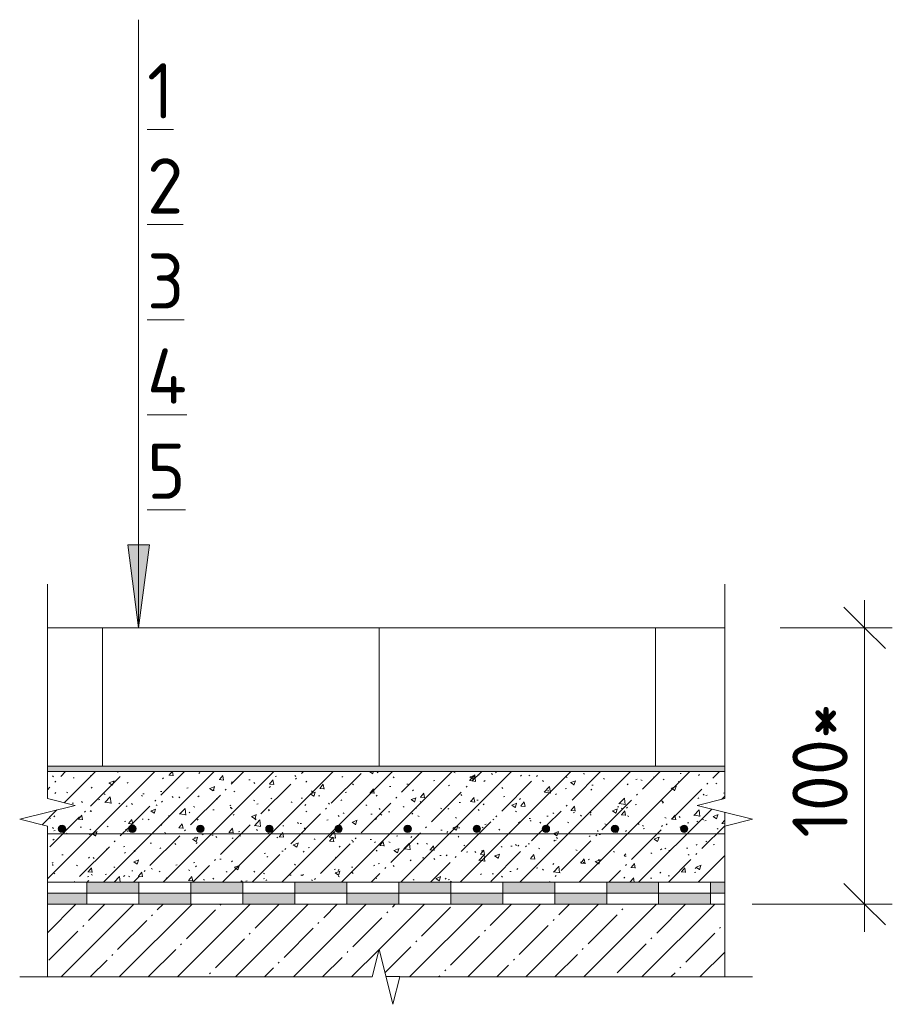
# Model space of a CAD drawing. Header units: millimetres. Extents: x -4136 to 63268, y -10605 to 130973.
# Tile 3 of 47: x 61348 to 61663, y 3406 to 3762. Entities that reach past the tile are written whole.
import ezdxf

# ---------------------------------------------------------------- set-up
doc = ezdxf.new("R2010")
doc.units = ezdxf.units.MM
for name, color, linetype, lineweight in [('A-ANNO-DIMS', 7, 'Continuous', 5), ('A-ANNO-DIMS-10', 7, 'Continuous', 5), ('A-ANNO-NOTE', 7, 'Continuous', 5), ('A-DETL', 7, 'Continuous', 25), ('A-DETL-GENF', 7, 'Continuous', 13), ('G-ANNO-TEXT', 7, 'Continuous', 5)]:
    doc.layers.add(name, color=color, linetype=linetype, lineweight=lineweight)
doc.styles.add('GOST Common_5', font='GOST_Common.ttf', dxfattribs={"height": 20})
doc.dimstyles.new('2_мм_2', dxfattribs={"dimscale": 304.8, "dimtxt": 20.1143, "dimasz": 0.049213, "dimexe": 0.032808, "dimexo": 0.049213, "dimgap": 0, "dimtad": 1, "dimdec": 0, "dimdsep": 46, "dimtxsty": 'GOST Common_5', "dimblk1": 'OBLIQUE', "dimblk2": 'OBLIQUE', "dimsah": 1, "dimcen": 0.09, "dimdle": 0.032808, "dimadec": 5, "dimazin": 2, "dimtfac": 1, "dimtdec": 4, "dimtix": 1, "dimtmove": 0, "dimatfit": 3, "dimfxl": 1, "dimtvp": 1, "dimtolj": 1, "dimtzin": 0, "dimarcsym": 2})
pattern_1 = [(0, (60561.2583, 0), (8.128, 2.032), [0.335, -5.761, 0.335, -5.761, -32.512]), (0, (60561.2583, 0), (8.128, 2.032), [-12.192, 0.335, -11.857, 0.335, -5.761, -14.224]), (0, (60561.2583, 0), (8.128, 2.032), [-30.48, 0.335, -3.729, 0.335, -9.825]), (120, (60564.3063, 1.016), (-5.8237636, 6.0230545), [0.335, -5.761, 0.335, -5.761, -32.512]), (120, (60564.3063, 1.016), (-5.8237636, 6.0230545), [-12.192, 0.335, -11.857, 0.335, -5.761, -14.224]), (120, (60564.3063, 1.016), (-5.8237636, 6.0230545), [-30.48, 0.335, -3.729, 0.335, -9.825]), (240, (60565.3223, 5.08), (-2.3042364, -8.0550545), [0.335, -5.761, 0.335, -5.761, -32.512]), (240, (60565.3223, 5.08), (-2.3042364, -8.0550545), [-12.192, 0.335, -11.857, 0.335, -5.761, -14.224]), (240, (60565.3223, 5.08), (-2.3042364, -8.0550545), [-30.48, 0.335, -3.729, 0.335, -9.825])]

# ---------------------------------------------------------------- blocks, each defined once
blk = doc.blocks.new('Линия разрыва - М 1_5-7660913-Пол_Тип 3_брусчатка_рампа')
at = {"layer": 'A-DETL-GENF', "lineweight": 5}
for p, q in [((796.43, 3550.64), (796.43, 3558.14)), ((796.43, 3480.64), (796.43, 3550.64)), ((806.43, 3478.14), (796.43, 3480.64)), ((786.43, 3473.14), (806.43, 3478.14)), ((796.43, 3470.64), (786.43, 3473.14)), ((796.43, 3416.19), (796.43, 3470.64))]:
    blk.add_line(p, q, dxfattribs=at)
blk = doc.blocks.new('Линия разрыва - М 1_5-7660802-Пол_Тип 3_брусчатка_рампа')
at = {"layer": 'A-DETL-GENF', "lineweight": 5}
for p, q in [((1041.43, 3550.64), (1041.43, 3558.14)), ((1041.43, 3550.64), (1041.43, 3480.64)), ((1041.43, 3480.64), (1031.43, 3478.14)), ((1031.43, 3478.14), (1051.43, 3473.14)), ((1051.43, 3473.14), (1041.43, 3470.64)), ((1041.43, 3470.64), (1041.43, 3416.19))]:
    blk.add_line(p, q, dxfattribs=at)
blk = doc.blocks.new('Линия разрыва - М 1_5-5780434-Пол_Тип 3_брусчатка_рампа')
at = {"layer": 'A-DETL-GENF', "lineweight": 5}
for p, q in [((916.43, 3426.19), (913.93, 3416.19)), ((921.43, 3406.19), (916.43, 3426.19)), ((793.93, 3416.19), (786.43, 3416.19)), ((913.93, 3416.19), (793.93, 3416.19)), ((923.93, 3416.19), (921.43, 3406.19)), ((1043.93, 3416.19), (923.93, 3416.19)), ((1043.93, 3416.19), (1051.43, 3416.19))]:
    blk.add_line(p, q, dxfattribs=at)
blk = doc.blocks.new('Стрелка 15гр_черная - Стрелка 15гр_ черная-5807134-Пол_Тип 3_брусчатка_рампа')
at = {"layer": 'A-ANNO-NOTE'}
blk.add_hatch(color=256, dxfattribs=at).paths.add_polyline_path([(825.49, 3572.39), (833.39, 3572.39), (829.44, 3542.39)])
for p, q in [((829.44, 3542.39), (829.44, 3762.39)), ((829.44, 3542.39), (825.49, 3572.39)), ((825.49, 3572.39), (833.39, 3572.39)), ((825.49, 3572.39), (829.44, 3542.39)), ((833.39, 3572.39), (825.49, 3572.39)), ((829.44, 3542.39), (833.39, 3572.39)), ((829.44, 3542.39), (833.39, 3572.39))]:
    blk.add_line(p, q, dxfattribs=at)
blk = doc.blocks.new('DIMBLOCK208-Пол_Тип 3_брусчатка_рампа')
at = {"layer": 'A-ANNO-DIMS-10'}
for p, q in [((61653.27, 3432.39), (61653.27, 3552.39)), ((61622.69, 3542.39), (61663.27, 3542.39)), ((61653.27, 3542.39), (61622.69, 3542.39)), ((61612.57, 3442.39), (61663.27, 3442.39)), ((61653.27, 3442.39), (61612.57, 3442.39))]:
    blk.add_line(p, q, dxfattribs=at)
at = {"layer": 'A-ANNO-DIMS-10', "lineweight": 25}
for p, q in [((61653.27, 3542.39), (61645.77, 3549.89)), ((61653.27, 3542.39), (61660.77, 3534.89)), ((61653.27, 3442.39), (61645.77, 3449.89)), ((61653.27, 3442.39), (61660.77, 3434.89))]:
    blk.add_line(p, q, dxfattribs=at)
at = {"layer": 'A-ANNO-DIMS-10', "color": 0, "insert": (61627.13, 3466.48), "char_height": 20, "width": 62.1839, "attachment_point": 1, "rotation": 90, "line_spacing_factor": 1.022761, "style": 'GOST Common_5'}
blk.add_mtext('100*', dxfattribs=at)
blk = doc.blocks.new('_Oblique')
at = {"color": 0, "linetype": 'ByBlock', "lineweight": -2}
blk.add_line((-0.5, -0.5), (0.5, 0.5), dxfattribs=at)

msp = doc.modelspace()

# ---------------------------------------------------------------- hatches: boundary and pattern name
at = {"layer": 'A-DETL-GENF', "lineweight": 5}
h = msp.add_hatch(dxfattribs=at)
h.set_pattern_fill('FP_23', color=256, style=0, pattern_type=2)
h.set_pattern_definition(pattern_1)
h.paths.add_polyline_path([(61481.50811, 3490.391924), (61602.685092, 3490.391924), (61602.685092, 3492.391924), (61357.685092, 3492.391924), (61357.685092, 3490.391924), (61390.615428, 3490.391924)])
h = msp.add_hatch(dxfattribs=at)
h.set_pattern_fill('FP_23', color=256, style=0, pattern_type=2)
h.set_pattern_definition(pattern_1)
h.paths.add_polyline_path([(61481.50811, 3490.391924), (61602.685092, 3490.391924), (61602.685092, 3492.391924), (61357.685092, 3492.391924), (61357.685092, 3490.391924), (61390.615428, 3490.391924)])
h = msp.add_hatch(dxfattribs=at)
h.set_pattern_fill('FP_22', color=256, style=0, pattern_type=2)
h.set_pattern_definition([(45, (60561.258, 0), (-10.74944, 10.74944), [15.202, -2.534, 0.507, -2.534]), (45, (60561.258, 10.743), (-10.74944, 10.74944), []), (50, (60561.258, 0), (18.17249, -1.59005), [1.9, -20.903]), (355, (60561.258, 0), (-3.51537, 19.05791), [1.52, -16.722]), (100.451, (60562.772, -0.132), (14.65764, 17.4676), [1.615, -17.764]), (46.184, (60561.258, 5.067), (27.04027, -4.19391), [2.85, -31.354]), (96.636, (60563.511, 4.718), (23.6805, 24.6809), [2.422, -26.647]), (351.184, (60561.258, 5.067), (23.68146, 24.68113), [2.28, -25.083]), (21, (60563.792, 3.8), (15.123144, -10.20089), [1.9, -20.903]), (326, (60563.792, 3.8), (6.16484, 18.37271), [1.52, -16.722]), (71.451, (60565.052, 2.95), (21.28832, 8.17134), [1.615, -17.764]), (37.5, (60561.258, 0), (0.308063, 8.434498), [0.478, -16.042, 0.478, -16.498, -16.785]), (37.5, (60561.258, 0), (0.308063, 8.434498), [-33.495, 0.478, -16.308]), (7.5, (60561.258, 0), (6.665607, 9.993532), [0.478, -9.201, 0.478, -15.662, -6.397]), (7.5, (60561.258, 0), (6.665607, 9.993532), [-25.818, 0.478, -5.92]), (327.5, (60555.608, 0), (13.525065, -0.571517), [0.478, -5.856, 0.478, -19.285, -26.223]), (327.5, (60555.608, 0), (13.525065, -0.571517), [-26.097, 0.478, -25.746]), (317.5, (60553.074, 0), (14.7753, 2.536293), [0.478, -7.757, 0.478, -12.647, -18.622]), (317.5, (60553.074, 0), (14.7753, 2.536293), [-21.359, 0.478, -18.145])])
h.paths.add_polyline_path([(61357.685092, 3450.391924), (61602.685092, 3450.391924), (61602.685092, 3475.643287), (61592.685092, 3478.143287), (61602.685092, 3480.643287), (61602.685092, 3490.391924), (61357.685092, 3490.391924), (61357.685092, 3480.643287), (61367.685092, 3478.143287), (61347.685092, 3473.143287), (61357.685092, 3470.643287), (61357.685092, 3459.21565)])
h.paths.add_polyline_path([(61588.001583, 3468.341197), (61587.327129, 3468.521916), (61586.833393, 3469.015651), (61586.652674, 3469.690106), (61586.833393, 3470.364561), (61587.327129, 3470.858296), (61588.001583, 3471.039015), (61588.676038, 3470.858296), (61589.169773, 3470.364561), (61589.350493, 3469.690106), (61589.169773, 3469.015651), (61588.676038, 3468.521916)])
h.paths.add_polyline_path([(61513.001583, 3468.341197), (61512.327129, 3468.521916), (61511.833393, 3469.015651), (61511.652674, 3469.690106), (61511.833393, 3470.364561), (61512.327129, 3470.858296), (61513.001583, 3471.039015), (61513.676038, 3470.858296), (61514.169773, 3470.364561), (61514.350493, 3469.690106), (61514.169773, 3469.015651), (61513.676038, 3468.521916)])
h.paths.add_polyline_path([(61363.001583, 3468.341197), (61362.327129, 3468.521916), (61361.833393, 3469.015651), (61361.652674, 3469.690106), (61361.833393, 3470.364561), (61362.327129, 3470.858296), (61363.001583, 3471.039015), (61363.676038, 3470.858296), (61364.169773, 3470.364561), (61364.350493, 3469.690106), (61364.169773, 3469.015651), (61363.676038, 3468.521916)])
h.paths.add_polyline_path([(61563.001583, 3468.341197), (61562.327129, 3468.521916), (61561.833393, 3469.015651), (61561.652674, 3469.690106), (61561.833393, 3470.364561), (61562.327129, 3470.858296), (61563.001583, 3471.039015), (61563.676038, 3470.858296), (61564.169773, 3470.364561), (61564.350493, 3469.690106), (61564.169773, 3469.015651), (61563.676038, 3468.521916)])
h.paths.add_polyline_path([(61413.001583, 3468.341197), (61412.327129, 3468.521916), (61411.833393, 3469.015651), (61411.652674, 3469.690106), (61411.833393, 3470.364561), (61412.327129, 3470.858296), (61413.001583, 3471.039015), (61413.676038, 3470.858296), (61414.169773, 3470.364561), (61414.350493, 3469.690106), (61414.169773, 3469.015651), (61413.676038, 3468.521916)])
h.paths.add_polyline_path([(61438.001583, 3468.341197), (61437.327129, 3468.521916), (61436.833393, 3469.015651), (61436.652674, 3469.690106), (61436.833393, 3470.364561), (61437.327129, 3470.858296), (61438.001583, 3471.039015), (61438.676038, 3470.858296), (61439.169773, 3470.364561), (61439.350493, 3469.690106), (61439.169773, 3469.015651), (61438.676038, 3468.521916)])
h.paths.add_polyline_path([(61463.001583, 3468.341197), (61462.327129, 3468.521916), (61461.833393, 3469.015651), (61461.652674, 3469.690106), (61461.833393, 3470.364561), (61462.327129, 3470.858296), (61463.001583, 3471.039015), (61463.676038, 3470.858296), (61464.169773, 3470.364561), (61464.350493, 3469.690106), (61464.169773, 3469.015651), (61463.676038, 3468.521916)])
h.paths.add_polyline_path([(61538.001583, 3468.341197), (61537.327129, 3468.521916), (61536.833393, 3469.015651), (61536.652674, 3469.690106), (61536.833393, 3470.364561), (61537.327129, 3470.858296), (61538.001583, 3471.039015), (61538.676038, 3470.858296), (61539.169773, 3470.364561), (61539.350493, 3469.690106), (61539.169773, 3469.015651), (61538.676038, 3468.521916)])
h.paths.add_polyline_path([(61488.001583, 3468.341197), (61487.327129, 3468.521916), (61486.833393, 3469.015651), (61486.652674, 3469.690106), (61486.833393, 3470.364561), (61487.327129, 3470.858296), (61488.001583, 3471.039015), (61488.676038, 3470.858296), (61489.169773, 3470.364561), (61489.350493, 3469.690106), (61489.169773, 3469.015651), (61488.676038, 3468.521916)])
h.paths.add_polyline_path([(61388.413034, 3468.360674), (61387.738579, 3468.541394), (61387.244844, 3469.035129), (61387.064125, 3469.709583), (61387.244844, 3470.384038), (61387.738579, 3470.877773), (61388.413034, 3471.058493), (61389.106966, 3470.858296), (61389.581224, 3470.384038), (61389.759379, 3469.690106), (61389.581224, 3469.035129), (61389.014798, 3468.521916)])
at = {"layer": 'A-DETL-GENF'}
for points in [[(61363.001583, 3468.341197), (61363.676038, 3468.521916), (61364.169773, 3469.015651), (61364.350493, 3469.690106), (61364.169773, 3470.364561), (61363.676038, 3470.858296), (61363.001583, 3471.039015), (61362.327129, 3470.858296), (61361.833393, 3470.364561), (61361.652674, 3469.690106), (61361.833393, 3469.015651), (61362.327129, 3468.521916)], [(61388.413034, 3468.360674), (61389.087489, 3468.541394), (61389.581224, 3469.035129), (61389.761943, 3469.709583), (61389.581224, 3470.384038), (61389.087489, 3470.877773), (61388.413034, 3471.058493), (61387.738579, 3470.877773), (61387.244844, 3470.384038), (61387.064125, 3469.709583), (61387.244844, 3469.035129), (61387.738579, 3468.541394)], [(61413.001583, 3468.341197), (61413.676038, 3468.521916), (61414.169773, 3469.015651), (61414.350493, 3469.690106), (61414.169773, 3470.364561), (61413.676038, 3470.858296), (61413.001583, 3471.039015), (61412.327129, 3470.858296), (61411.833393, 3470.364561), (61411.652674, 3469.690106), (61411.833393, 3469.015651), (61412.327129, 3468.521916)], [(61438.001583, 3468.341197), (61438.676038, 3468.521916), (61439.169773, 3469.015651), (61439.350493, 3469.690106), (61439.169773, 3470.364561), (61438.676038, 3470.858296), (61438.001583, 3471.039015), (61437.327129, 3470.858296), (61436.833393, 3470.364561), (61436.652674, 3469.690106), (61436.833393, 3469.015651), (61437.327129, 3468.521916)], [(61463.001583, 3468.341197), (61463.676038, 3468.521916), (61464.169773, 3469.015651), (61464.350493, 3469.690106), (61464.169773, 3470.364561), (61463.676038, 3470.858296), (61463.001583, 3471.039015), (61462.327129, 3470.858296), (61461.833393, 3470.364561), (61461.652674, 3469.690106), (61461.833393, 3469.015651), (61462.327129, 3468.521916)], [(61488.001583, 3468.341197), (61488.676038, 3468.521916), (61489.169773, 3469.015651), (61489.350493, 3469.690106), (61489.169773, 3470.364561), (61488.676038, 3470.858296), (61488.001583, 3471.039015), (61487.327129, 3470.858296), (61486.833393, 3470.364561), (61486.652674, 3469.690106), (61486.833393, 3469.015651), (61487.327129, 3468.521916)], [(61513.001583, 3468.341197), (61513.676038, 3468.521916), (61514.169773, 3469.015651), (61514.350493, 3469.690106), (61514.169773, 3470.364561), (61513.676038, 3470.858296), (61513.001583, 3471.039015), (61512.327129, 3470.858296), (61511.833393, 3470.364561), (61511.652674, 3469.690106), (61511.833393, 3469.015651), (61512.327129, 3468.521916)], [(61538.001583, 3468.341197), (61538.676038, 3468.521916), (61539.169773, 3469.015651), (61539.350493, 3469.690106), (61539.169773, 3470.364561), (61538.676038, 3470.858296), (61538.001583, 3471.039015), (61537.327129, 3470.858296), (61536.833393, 3470.364561), (61536.652674, 3469.690106), (61536.833393, 3469.015651), (61537.327129, 3468.521916)], [(61563.001583, 3468.341197), (61563.676038, 3468.521916), (61564.169773, 3469.015651), (61564.350493, 3469.690106), (61564.169773, 3470.364561), (61563.676038, 3470.858296), (61563.001583, 3471.039015), (61562.327129, 3470.858296), (61561.833393, 3470.364561), (61561.652674, 3469.690106), (61561.833393, 3469.015651), (61562.327129, 3468.521916)], [(61588.001583, 3468.341197), (61588.676038, 3468.521916), (61589.169773, 3469.015651), (61589.350493, 3469.690106), (61589.169773, 3470.364561), (61588.676038, 3470.858296), (61588.001583, 3471.039015), (61587.327129, 3470.858296), (61586.833393, 3470.364561), (61586.652674, 3469.690106), (61586.833393, 3469.015651), (61587.327129, 3468.521916)]]:
    msp.add_hatch(color=256, dxfattribs=at).paths.add_polyline_path(points)
at = {"layer": 'A-DETL-GENF', "true_color": 0x808080}
h = msp.add_hatch(color=8, dxfattribs=at)
h.paths.add_polyline_path([(61484.784679, 3446.391924), (61503.581947, 3446.391924), (61503.581947, 3450.391924), (61484.784679, 3450.391924)])
h.paths.add_polyline_path([(61428.392873, 3446.391924), (61428.392873, 3450.391924), (61409.595605, 3450.391924), (61409.595605, 3446.391924)])
h.paths.add_polyline_path([(61447.190142, 3446.391924), (61465.98741, 3446.391924), (61465.98741, 3450.391924), (61447.190142, 3450.391924)])
h.paths.add_polyline_path([(61390.798336, 3446.391924), (61390.798336, 3450.391924), (61372.001068, 3450.391924), (61372.001068, 3446.391924)])
h.paths.add_polyline_path([(61602.685092, 3446.391924), (61602.685092, 3450.391924), (61597.56829, 3450.391924), (61597.56829, 3446.391924)])
h.paths.add_polyline_path([(61578.771021, 3446.391924), (61578.771021, 3450.391924), (61559.973753, 3450.391924), (61559.973753, 3446.391924)])
h.paths.add_polyline_path([(61522.379216, 3446.391924), (61541.176484, 3446.391924), (61541.176484, 3450.391924), (61522.379216, 3450.391924)])
h = msp.add_hatch(color=8, dxfattribs=at)
h.paths.add_polyline_path([(61481.50811, 3442.391924), (61484.784679, 3442.391924), (61484.784679, 3446.391924), (61465.98741, 3446.391924), (61465.98741, 3442.391924)])
h.paths.add_polyline_path([(61597.56829, 3442.391924), (61597.56829, 3446.391924), (61578.771021, 3446.391924), (61578.771021, 3442.391924)])
h.paths.add_polyline_path([(61372.001068, 3442.391924), (61372.001068, 3446.391924), (61357.685092, 3446.391924), (61357.685092, 3442.391924)])
h.paths.add_polyline_path([(61390.798336, 3442.391924), (61409.595605, 3442.391924), (61409.595605, 3446.391924), (61390.798336, 3446.391924)])
h.paths.add_polyline_path([(61559.973753, 3442.391924), (61559.973753, 3446.391924), (61541.176484, 3446.391924), (61541.176484, 3442.391924)])
h.paths.add_polyline_path([(61428.392873, 3442.391924), (61447.190142, 3442.391924), (61447.190142, 3446.391924), (61428.392873, 3446.391924)])
h.paths.add_polyline_path([(61522.379216, 3442.391924), (61522.379216, 3446.391924), (61503.581947, 3446.391924), (61503.581947, 3442.391924)])
at = {"layer": 'A-DETL-GENF', "lineweight": 5}
h = msp.add_hatch(dxfattribs=at)
h.set_pattern_fill('FP_21', color=256, style=0, pattern_type=2)
h.set_pattern_definition([(45, (60561.258, 0), (-10.500536, 10.500536), [14.85, -2.475, 0.495, -2.475]), (45, (60561.258, 10.494), (-10.500536, 10.500536), [])])
h.paths.add_polyline_path([(61481.50811, 3416.194808), (61602.685092, 3416.194808), (61602.685092, 3442.391924), (61357.685092, 3442.391924), (61357.685092, 3416.194808), (61475.185092, 3416.194808), (61477.685092, 3426.194808), (61480.185092, 3416.194808)])

# ---------------------------------------------------------------- linework, layer by layer
at = {"layer": 'A-DETL', "lineweight": 5}
for p, q in [((61602.685092, 3542.391924), (61357.685092, 3542.391924)), ((61377.685092, 3542.391924), (61377.685092, 3492.391924)), ((61477.685092, 3542.391924), (61477.685092, 3492.391924)), ((61577.685092, 3542.391924), (61577.685092, 3492.391924)), ((61357.685092, 3492.391924), (61602.685092, 3492.391924)), ((61357.685092, 3490.391924), (61602.685092, 3490.391924)), ((61602.685092, 3470.643287), (61602.685092, 3475.643287)), ((61357.685092, 3467.891924), (61602.685092, 3467.891924)), ((61357.685092, 3450.391924), (61602.685092, 3450.391924)), ((61372.001068, 3450.391924), (61372.001068, 3446.391924)), ((61390.798336, 3446.391924), (61390.798336, 3450.391924)), ((61409.595605, 3450.391924), (61409.595605, 3446.391924)), ((61428.392873, 3446.391924), (61428.392873, 3450.391924)), ((61447.190142, 3450.391924), (61447.190142, 3446.391924)), ((61465.98741, 3446.391924), (61465.98741, 3450.391924)), ((61484.784679, 3450.391924), (61484.784679, 3446.391924)), ((61503.581947, 3446.391924), (61503.581947, 3450.391924)), ((61522.379216, 3450.391924), (61522.379216, 3446.391924)), ((61541.176484, 3446.391924), (61541.176484, 3450.391924)), ((61559.973753, 3450.391924), (61559.973753, 3446.391924)), ((61578.771021, 3446.391924), (61578.771021, 3450.391924)), ((61597.56829, 3450.391924), (61597.56829, 3446.391924)), ((61372.001068, 3446.391924), (61357.685092, 3446.391924)), ((61372.001068, 3446.391924), (61390.798336, 3446.391924)), ((61372.001068, 3442.391924), (61372.001068, 3446.391924)), ((61409.595605, 3446.391924), (61390.798336, 3446.391924)), ((61390.798336, 3446.391924), (61390.798336, 3442.391924)), ((61409.595605, 3446.391924), (61428.392873, 3446.391924)), ((61409.595605, 3442.391924), (61409.595605, 3446.391924)), ((61447.190142, 3446.391924), (61428.392873, 3446.391924)), ((61428.392873, 3446.391924), (61428.392873, 3442.391924)), ((61447.190142, 3446.391924), (61465.98741, 3446.391924)), ((61447.190142, 3442.391924), (61447.190142, 3446.391924)), ((61484.784679, 3446.391924), (61465.98741, 3446.391924)), ((61465.98741, 3446.391924), (61465.98741, 3442.391924)), ((61484.784679, 3446.391924), (61503.581947, 3446.391924)), ((61484.784679, 3442.391924), (61484.784679, 3446.391924)), ((61522.379216, 3446.391924), (61503.581947, 3446.391924)), ((61503.581947, 3446.391924), (61503.581947, 3442.391924)), ((61522.379216, 3446.391924), (61541.176484, 3446.391924)), ((61522.379216, 3442.391924), (61522.379216, 3446.391924)), ((61559.973753, 3446.391924), (61541.176484, 3446.391924)), ((61541.176484, 3446.391924), (61541.176484, 3442.391924)), ((61559.973753, 3446.391924), (61578.771021, 3446.391924)), ((61559.973753, 3442.391924), (61559.973753, 3446.391924)), ((61597.56829, 3446.391924), (61578.771021, 3446.391924)), ((61578.771021, 3446.391924), (61578.771021, 3442.391924)), ((61597.56829, 3446.391924), (61602.685092, 3446.391924)), ((61597.56829, 3442.391924), (61597.56829, 3446.391924)), ((61480.185092, 3416.194808), (61485.185092, 3416.194808))]:
    msp.add_line(p, q, dxfattribs=at)
at = {"layer": 'A-DETL', "lineweight": 13}
msp.add_line((61602.685092, 3442.391924), (61357.685092, 3442.391924), dxfattribs=at)
at = {"layer": 'A-DETL', "lineweight": 5}
for centre, start, end in [((61363.001583, 3469.690106), 0, 180), ((61363.001583, 3469.690106), 180, 0), ((61388.413034, 3469.709583), 0, 180), ((61388.413034, 3469.709583), 180, 0), ((61413.001583, 3469.690106), 0, 180), ((61413.001583, 3469.690106), 180, 0), ((61438.001583, 3469.690106), 0, 180), ((61438.001583, 3469.690106), 180, 0), ((61463.001583, 3469.690106), 0, 180), ((61463.001583, 3469.690106), 180, 0), ((61488.001583, 3469.690106), 0, 180), ((61488.001583, 3469.690106), 180, 0), ((61513.001583, 3469.690106), 0, 180), ((61513.001583, 3469.690106), 180, 0), ((61538.001583, 3469.690106), 0, 180), ((61538.001583, 3469.690106), 180, 0), ((61563.001583, 3469.690106), 0, 180), ((61563.001583, 3469.690106), 180, 0), ((61588.001583, 3469.690106), 0, 180), ((61588.001583, 3469.690106), 180, 0)]:
    msp.add_arc(centre, 1.348909, start, end, dxfattribs=at)

# ---------------------------------------------------------------- block references
at = {"layer": 'A-ANNO-NOTE'}
msp.add_blockref('Стрелка 15гр_черная - Стрелка 15гр_ черная-5807134-Пол_Тип 3_брусчатка_рампа', (60561.258324, 0), dxfattribs=at)
at = {"layer": 'A-DETL-GENF'}
for name in ['Линия разрыва - М 1_5-7660913-Пол_Тип 3_брусчатка_рампа', 'Линия разрыва - М 1_5-7660802-Пол_Тип 3_брусчатка_рампа', 'Линия разрыва - М 1_5-5780434-Пол_Тип 3_брусчатка_рампа']:
    msp.add_blockref(name, (60561.258324, 0), dxfattribs=at)

# ---------------------------------------------------------------- texts
at = {"layer": 'G-ANNO-TEXT', "char_height": 20, "attachment_point": 1, "style": 'GOST Common_5'}
for s, insert, width in [('\\L\\fGOST Common|b0|i0|c204|p34|;\\L1', (61393.777912, 3746.653469), 12.0253125), ('\\L\\fGOST Common|b0|i0|c204|p34|;\\L2', (61393.777912, 3712.257635), 17.637125), ('\\L\\fGOST Common|b0|i0|c204|p34|;\\L3', (61393.777912, 3677.861802), 16.8354375), ('\\L\\fGOST Common|b0|i0|c204|p34|;\\L4', (61393.777912, 3643.465969), 20.0421875), ('\\L\\fGOST Common|b0|i0|c204|p34|;\\L5', (61393.777912, 3609.070135), 17.637125)]:
    msp.add_mtext(s, dxfattribs=dict(at, insert=insert, width=width))

# ---------------------------------------------------------------- dimensions: what is measured, and where the dimension line sits
at = {"layer": 'A-ANNO-DIMS'}
dim = msp.add_linear_dim(base=(61653.267205, 3542.391924), p1=(61597.56829, 3442.391924), p2=(61607.685092, 3542.391924), angle=90, text='100*', dimstyle='2_мм_2', override={"dimpost": '<>', "dimfxl": 100.510446}, dxfattribs=at)
dim.commit()
dim.dimension.update_dxf_attribs({"geometry": 'DIMBLOCK208-Пол_Тип 3_брусчатка_рампа', "text_midpoint": (61643.267205, 3492.391924)})

doc.saveas('drawing.dxf')
